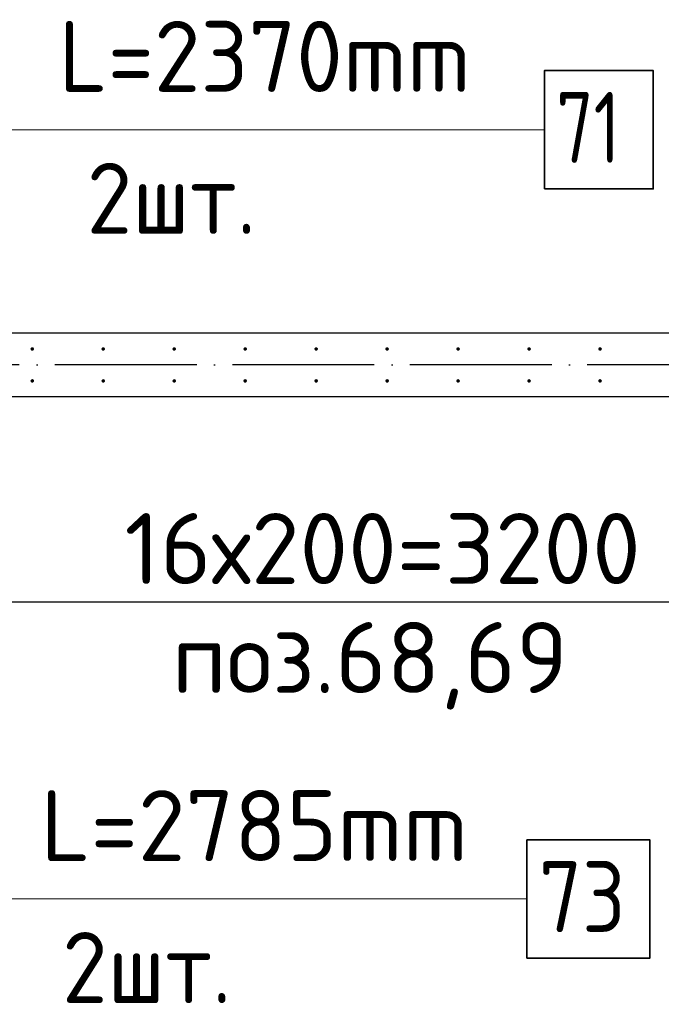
# Model space of a CAD drawing. Header units: millimetres. Extents: x 76517 to 124446, y -73423 to -21861.
# Tile 93 of 117: x 89620 to 91427, y -40102 to -37327. Entities that reach past the tile are written whole.
import ezdxf

# ---------------------------------------------------------------- set-up
doc = ezdxf.new("R2010")
doc.units = ezdxf.units.MM
doc.header["$PDMODE"] = 65
doc.linetypes.add('______11', pattern=[500, 400, -50, 0, -50])
doc.linetypes.add('______5', pattern=[1100, 800, -100, 100, -100])
for name, color, linetype, lineweight in [('Standard', 7, 'Continuous', 25), ('Арм.стержн. Выпуски', 180, 'Continuous', 35), ('Размерная линия_ общее_1', 7, 'Continuous', 13), ('Стена_ общее', 7, 'Continuous', 35)]:
    doc.layers.add(name, color=color, linetype=linetype, lineweight=lineweight)
doc.layers.add('Осевая линия_ общее', color=7, linetype='______5', lineweight=13, true_color=0xa0a0a0)
doc.styles.add('ISOCPEUR', font='ISOCPEUR')
doc.dimstyles.new('DIMSTYLE_16', dxfattribs={"dimtxt": 200, "dimasz": 200, "dimexe": 0, "dimexo": 0, "dimgap": 100, "dimtad": 2, "dimdec": 0, "dimrnd": 5, "dimzin": 12, "dimdsep": 46, "dimtxsty": 'ISOCPEUR', "dimblk1": 'ALL_ML_STRICH', "dimblk2": 'ALL_ML_STRICH', "dimsah": 1, "dimcen": 0, "dimclrd": 7, "dimclre": 256, "dimclrt": 7, "dimadec": 0, "dimazin": 0, "dimtfac": 1, "dimtdec": 0, "dimtix": 1, "dimtmove": 2, "dimatfit": 3, "dimfxl": 0, "dimtzin": 0, "dimlwd": 0, "dimlwe": -3, "dimarcsym": 0})

# ---------------------------------------------------------------- blocks, each defined once
blk = doc.blocks.new('ALL_ML_STRICH')
at = {"color": 0, "linetype": 'ByBlock', "lineweight": -2}
for p, q in [((0, -0.5), (0, 0.5)), ((-0.3, -0.3), (0.3, 0.3)), ((-1, 0), (0.5, 0))]:
    blk.add_line(p, q, dxfattribs=at)
blk = doc.blocks.new('*D56')
at = {"layer": 'DEFPOINTS', "color": 7, "linetype": 'Continuous', "lineweight": 13, "transparency": 33554687}
for p in [(89055, -38345), (92255, -38345), (89055, -38967.6)]:
    blk.add_point(p, dxfattribs=at)
at = {"layer": 'Размерная линия_ общее_1', "color": 253, "linetype": 'Continuous', "lineweight": -2, "true_color": 0xa0a0a0, "transparency": 33554687}
for p, q in [((89055, -38445), (89055, -38967.6)), ((92255, -38445), (92255, -38967.6))]:
    blk.add_line(p, q, dxfattribs=at)
at = {"layer": 'Размерная линия_ общее_1', "color": 7, "linetype": 'Continuous', "lineweight": -2, "transparency": 33554687}
blk.add_line((89055, -38967.6), (92255, -38967.6), dxfattribs=at)
at = {"layer": 'Размерная линия_ общее_1', "color": 7, "linetype": 'Continuous', "lineweight": 13, "transparency": 33554687, "xscale": 200, "yscale": 200, "zscale": 200, "rotation": 180}
blk.add_blockref('ALL_ML_STRICH', (89055, -38967.6), dxfattribs=at)
at = {"layer": 'Размерная линия_ общее_1', "color": 7, "linetype": 'Continuous', "lineweight": 13, "transparency": 33554687, "xscale": 200, "yscale": 200, "zscale": 200}
blk.add_blockref('ALL_ML_STRICH', (92255, -38967.6), dxfattribs=at)
at = {"layer": 'Размерная линия_ общее_1', "color": 7, "linetype": 'Continuous', "lineweight": 13, "transparency": 33554687, "insert": (89915, -38717.6), "char_height": 200, "width": 10, "attachment_point": 1, "line_spacing_factor": 0.60241, "style": 'ISOCPEUR'}
blk.add_mtext('16х200=3200', dxfattribs=at)

msp = doc.modelspace()

# ---------------------------------------------------------------- hatches: boundary and pattern name
at = {"layer": 'Арм.стержн. Выпуски', "linetype": 'Continuous', "lineweight": 35, "transparency": 33554687}
for points in [[(89660, -38255), (89659.6, -38253.1), (89658.5, -38251.5), (89656.9, -38250.4), (89655, -38250), (89653.1, -38250.4), (89651.5, -38251.5), (89650.4, -38253.1), (89650, -38255), (89650.4, -38256.9), (89651.5, -38258.5), (89653.1, -38259.6), (89655, -38260), (89656.9, -38259.6), (89658.5, -38258.5), (89659.6, -38256.9)], [(89860, -38255), (89859.6, -38253.1), (89858.5, -38251.5), (89856.9, -38250.4), (89855, -38250), (89853.1, -38250.4), (89851.5, -38251.5), (89850.4, -38253.1), (89850, -38255), (89850.4, -38256.9), (89851.5, -38258.5), (89853.1, -38259.6), (89855, -38260), (89856.9, -38259.6), (89858.5, -38258.5), (89859.6, -38256.9)], [(90060, -38255), (90059.6, -38253.1), (90058.5, -38251.5), (90056.9, -38250.4), (90055, -38250), (90053.1, -38250.4), (90051.5, -38251.5), (90050.4, -38253.1), (90050, -38255), (90050.4, -38256.9), (90051.5, -38258.5), (90053.1, -38259.6), (90055, -38260), (90056.9, -38259.6), (90058.5, -38258.5), (90059.6, -38256.9)], [(90260, -38255), (90259.6, -38253.1), (90258.5, -38251.5), (90256.9, -38250.4), (90255, -38250), (90253.1, -38250.4), (90251.5, -38251.5), (90250.4, -38253.1), (90250, -38255), (90250.4, -38256.9), (90251.5, -38258.5), (90253.1, -38259.6), (90255, -38260), (90256.9, -38259.6), (90258.5, -38258.5), (90259.6, -38256.9)], [(90460, -38255), (90459.6, -38253.1), (90458.5, -38251.5), (90456.9, -38250.4), (90455, -38250), (90453.1, -38250.4), (90451.5, -38251.5), (90450.4, -38253.1), (90450, -38255), (90450.4, -38256.9), (90451.5, -38258.5), (90453.1, -38259.6), (90455, -38260), (90456.9, -38259.6), (90458.5, -38258.5), (90459.6, -38256.9)], [(90660, -38255), (90659.6, -38253.1), (90658.5, -38251.5), (90656.9, -38250.4), (90655, -38250), (90653.1, -38250.4), (90651.5, -38251.5), (90650.4, -38253.1), (90650, -38255), (90650.4, -38256.9), (90651.5, -38258.5), (90653.1, -38259.6), (90655, -38260), (90656.9, -38259.6), (90658.5, -38258.5), (90659.6, -38256.9)], [(90860, -38255), (90859.6, -38253.1), (90858.5, -38251.5), (90856.9, -38250.4), (90855, -38250), (90853.1, -38250.4), (90851.5, -38251.5), (90850.4, -38253.1), (90850, -38255), (90850.4, -38256.9), (90851.5, -38258.5), (90853.1, -38259.6), (90855, -38260), (90856.9, -38259.6), (90858.5, -38258.5), (90859.6, -38256.9)], [(91060, -38255), (91059.6, -38253.1), (91058.5, -38251.5), (91056.9, -38250.4), (91055, -38250), (91053.1, -38250.4), (91051.5, -38251.5), (91050.4, -38253.1), (91050, -38255), (91050.4, -38256.9), (91051.5, -38258.5), (91053.1, -38259.6), (91055, -38260), (91056.9, -38259.6), (91058.5, -38258.5), (91059.6, -38256.9)], [(91260, -38255), (91259.6, -38253.1), (91258.5, -38251.5), (91256.9, -38250.4), (91255, -38250), (91253.1, -38250.4), (91251.5, -38251.5), (91250.4, -38253.1), (91250, -38255), (91250.4, -38256.9), (91251.5, -38258.5), (91253.1, -38259.6), (91255, -38260), (91256.9, -38259.6), (91258.5, -38258.5), (91259.6, -38256.9)], [(89660, -38345), (89659.6, -38343.1), (89658.5, -38341.5), (89656.9, -38340.4), (89655, -38340), (89653.1, -38340.4), (89651.5, -38341.5), (89650.4, -38343.1), (89650, -38345), (89650.4, -38346.9), (89651.5, -38348.5), (89653.1, -38349.6), (89655, -38350), (89656.9, -38349.6), (89658.5, -38348.5), (89659.6, -38346.9)], [(89860, -38345), (89859.6, -38343.1), (89858.5, -38341.5), (89856.9, -38340.4), (89855, -38340), (89853.1, -38340.4), (89851.5, -38341.5), (89850.4, -38343.1), (89850, -38345), (89850.4, -38346.9), (89851.5, -38348.5), (89853.1, -38349.6), (89855, -38350), (89856.9, -38349.6), (89858.5, -38348.5), (89859.6, -38346.9)], [(90060, -38345), (90059.6, -38343.1), (90058.5, -38341.5), (90056.9, -38340.4), (90055, -38340), (90053.1, -38340.4), (90051.5, -38341.5), (90050.4, -38343.1), (90050, -38345), (90050.4, -38346.9), (90051.5, -38348.5), (90053.1, -38349.6), (90055, -38350), (90056.9, -38349.6), (90058.5, -38348.5), (90059.6, -38346.9)], [(90260, -38345), (90259.6, -38343.1), (90258.5, -38341.5), (90256.9, -38340.4), (90255, -38340), (90253.1, -38340.4), (90251.5, -38341.5), (90250.4, -38343.1), (90250, -38345), (90250.4, -38346.9), (90251.5, -38348.5), (90253.1, -38349.6), (90255, -38350), (90256.9, -38349.6), (90258.5, -38348.5), (90259.6, -38346.9)], [(90460, -38345), (90459.6, -38343.1), (90458.5, -38341.5), (90456.9, -38340.4), (90455, -38340), (90453.1, -38340.4), (90451.5, -38341.5), (90450.4, -38343.1), (90450, -38345), (90450.4, -38346.9), (90451.5, -38348.5), (90453.1, -38349.6), (90455, -38350), (90456.9, -38349.6), (90458.5, -38348.5), (90459.6, -38346.9)], [(90660, -38345), (90659.6, -38343.1), (90658.5, -38341.5), (90656.9, -38340.4), (90655, -38340), (90653.1, -38340.4), (90651.5, -38341.5), (90650.4, -38343.1), (90650, -38345), (90650.4, -38346.9), (90651.5, -38348.5), (90653.1, -38349.6), (90655, -38350), (90656.9, -38349.6), (90658.5, -38348.5), (90659.6, -38346.9)], [(90860, -38345), (90859.6, -38343.1), (90858.5, -38341.5), (90856.9, -38340.4), (90855, -38340), (90853.1, -38340.4), (90851.5, -38341.5), (90850.4, -38343.1), (90850, -38345), (90850.4, -38346.9), (90851.5, -38348.5), (90853.1, -38349.6), (90855, -38350), (90856.9, -38349.6), (90858.5, -38348.5), (90859.6, -38346.9)], [(91060, -38345), (91059.6, -38343.1), (91058.5, -38341.5), (91056.9, -38340.4), (91055, -38340), (91053.1, -38340.4), (91051.5, -38341.5), (91050.4, -38343.1), (91050, -38345), (91050.4, -38346.9), (91051.5, -38348.5), (91053.1, -38349.6), (91055, -38350), (91056.9, -38349.6), (91058.5, -38348.5), (91059.6, -38346.9)], [(91260, -38345), (91259.6, -38343.1), (91258.5, -38341.5), (91256.9, -38340.4), (91255, -38340), (91253.1, -38340.4), (91251.5, -38341.5), (91250.4, -38343.1), (91250, -38345), (91250.4, -38346.9), (91251.5, -38348.5), (91253.1, -38349.6), (91255, -38350), (91256.9, -38349.6), (91258.5, -38348.5), (91259.6, -38346.9)]]:
    msp.add_hatch(color=4, dxfattribs=at).paths.add_polyline_path(points)

# ---------------------------------------------------------------- linework, layer by layer
at = {"layer": 'Арм.стержн. Выпуски', "color": 7, "linetype": 'Continuous', "lineweight": 13, "transparency": 33554687}
for p, q in [((89198.3, -37637.2), (91098.3, -37637.2)), ((89108.9, -39805.3), (91048.9, -39805.3))]:
    msp.add_line(p, q, dxfattribs=at)
at = {"layer": 'Арм.стержн. Выпуски', "color": 7, "linetype": 'Continuous', "lineweight": 35, "transparency": 33554687}
for points in [[(91098.3, -37803.8), (91405, -37803.8), (91405, -37470.5), (91098.3, -37470.5), (91098.3, -37803.8)], [(91048.9, -39972), (91395.6, -39972), (91395.6, -39638.6), (91048.9, -39638.6), (91048.9, -39972)]]:
    msp.add_lwpolyline(points, dxfattribs=at)
at = {"layer": 'Осевая линия_ общее', "color": 253, "linetype": '______11', "lineweight": -3, "true_color": 0xa0a0a0, "transparency": 33554687}
msp.add_line((96620, -38300), (77142.2, -38300), dxfattribs=at)
at = {"layer": 'Стена_ общее', "color": 7, "linetype": 'Continuous', "lineweight": 25, "transparency": 33554687}
for p, q in [((89000, -38210), (93900, -38210)), ((89000, -38210), (93900, -38210)), ((93900, -38390), (88320, -38390)), ((93900, -38390), (88320, -38390))]:
    msp.add_line(p, q, dxfattribs=at)

# ---------------------------------------------------------------- texts
at = {"layer": 'Standard', "color": 7, "linetype": 'Continuous', "lineweight": 13, "transparency": 33554687, "insert": (90606.7, -39024.8), "char_height": 200, "width": 1196.491, "attachment_point": 2, "style": 'ISOCPEUR'}
msp.add_mtext('\\A1;{\\fISOCPEUR|i0|b0;\\H200.000000;\\W1.000000;\\C7;поз.68,69}\\P', dxfattribs=at)
at = {"layer": 'Арм.стержн. Выпуски', "color": 7, "linetype": 'Continuous', "lineweight": 25, "transparency": 33554687, "char_height": 200, "attachment_point": 7, "style": 'ISOCPEUR'}
for s, insert, width in [('\\W0.96;ø16 L=2370mm ', (89218.3, -37530.5), 1955.018), ('\\W0.75;71', (91131.6, -37730.5), 314.854), ('\\W0.94;2шт. ', (89808.3, -37930.5), 774.191), ('\\W0.98;ø20 L=2785mm ', (89128.9, -39698.6), 1996.963), ('\\W0.87;73', (91082.3, -39898.6), 367.208), ('\\W0.94;2шт. ', (89738.9, -40098.6), 774.191)]:
    msp.add_mtext(s, dxfattribs=dict(at, insert=insert, width=width))

# ---------------------------------------------------------------- dimensions: what is measured, and where the dimension line sits
at = {"layer": 'Размерная линия_ общее_1', "color": 7, "linetype": 'Continuous', "lineweight": 13, "transparency": 33554687}
dim = msp.add_linear_dim(base=(92255, -38967.6), p1=(89055, -38445), p2=(92255, -38445), text='16х200=3200', dimstyle='DIMSTYLE_16', override={"dimpost": '<>', "dimclrd": 7, "dimclre": 253, "dimclrt": 7, "dimlwd": 0, "dimlwe": 65533}, dxfattribs=at)
dim.commit()
dim.dimension.update_dxf_attribs({"geometry": '*D56', "text_midpoint": (90655, -38867.6), "dimtype": 160})

doc.saveas('drawing.dxf')
